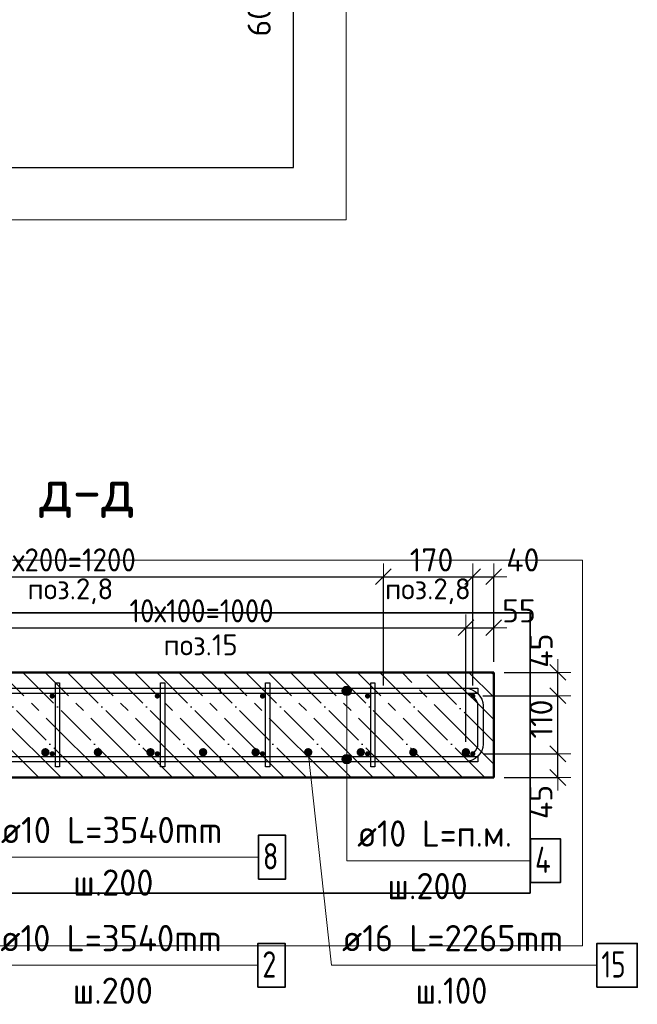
# Model space of a CAD drawing. Header units: millimetres. Extents: x -19950 to 69837, y -2757 to 40090.
# Tile 44 of 136: x -3111 to -1936, y 4855 to 6729. Entities that reach past the tile are written whole.
import ezdxf

# ---------------------------------------------------------------- set-up
doc = ezdxf.new("R2010")
doc.units = ezdxf.units.MM
doc.header["$PDMODE"] = 65
doc.linetypes.add('______11', pattern=[100, 80, -10, 0, -10])
doc.linetypes.add('______5', pattern=[220, 160, -20, 20, -20])
for name, color, linetype, lineweight in [('Standard', 7, 'Continuous', 25), ('Арм.стержн. Арматура края', 96, 'Continuous', 35), ('Арм.стержн. вертикальными 1', 22, 'Continuous', 35), ('Арм.стержн.горизонт. 1', 180, 'Continuous', 35), ('Размерная линия_ общее', 7, 'Continuous', 13)]:
    doc.layers.add(name, color=color, linetype=linetype, lineweight=lineweight)
doc.layers.add('Арм.стержн. вертикальными 2', color=7, linetype='Continuous', lineweight=35, true_color=0x006e00)
doc.layers.add('Арм.стержн.Стяжки', color=7, linetype='Continuous', lineweight=35, true_color=0x501e0f)
doc.styles.add('ISOCPEUR', font='ISOCPEUR')
doc.dimstyles.new('DIMSTYLE_5', dxfattribs={"dimtxt": 44, "dimasz": 50, "dimexe": 0, "dimexo": 0, "dimgap": 22, "dimtad": 2, "dimdec": 0, "dimrnd": 5, "dimzin": 12, "dimdsep": 46, "dimtxsty": 'ISOCPEUR', "dimblk1": 'ALL_ML_STRICH', "dimblk2": 'ALL_ML_STRICH', "dimsah": 1, "dimcen": 0, "dimclrd": 7, "dimclre": 256, "dimclrt": 7, "dimadec": 0, "dimazin": 0, "dimtfac": 1, "dimtdec": 0, "dimtix": 1, "dimtmove": 2, "dimatfit": 3, "dimfxl": 0, "dimtvp": 1.2, "dimtzin": 0, "dimlwd": 0, "dimlwe": -3, "dimarcsym": 0})
doc.dimstyles.new('DIMSTYLE_7', dxfattribs={"dimtxt": 44, "dimasz": 50, "dimexe": 0, "dimexo": 0, "dimgap": 22, "dimtad": 2, "dimdec": 0, "dimrnd": 5, "dimzin": 12, "dimdsep": 46, "dimtxsty": 'ISOCPEUR', "dimblk1": 'ALL_ML_STRICH', "dimblk2": 'ALL_ML_STRICH', "dimsah": 1, "dimcen": 0, "dimclrd": 7, "dimclre": 256, "dimclrt": 7, "dimadec": 0, "dimazin": 0, "dimtfac": 1, "dimtdec": 0, "dimtix": 1, "dimtmove": 2, "dimatfit": 3, "dimfxl": 0, "dimtzin": 0, "dimlwd": 0, "dimlwe": -3, "dimarcsym": 0})

# ---------------------------------------------------------------- blocks, each defined once
blk = doc.blocks.new('ALL_ML_STRICH')
at = {"color": 0, "linetype": 'ByBlock', "lineweight": -2}
for p, q in [((0, -0.5), (0, 0.5)), ((-1, 0), (0.5, 0)), ((-0.3, -0.3), (0.3, 0.3))]:
    blk.add_line(p, q, dxfattribs=at)
blk = doc.blocks.new('*D55')
at = {"layer": 'DEFPOINTS', "color": 7, "linetype": 'Continuous', "lineweight": 13, "transparency": 33554687}
for p in [(-2248.9, 5331.5), (-2208.9, 5286.5), (-2087.1, 5286.5)]:
    blk.add_point(p, dxfattribs=at)
at = {"layer": 'Размерная линия_ общее', "color": 253, "linetype": 'Continuous', "lineweight": -2, "true_color": 0xa0a0a0, "transparency": 33554687}
for p, q in [((-2228.9, 5331.5), (-2087.1, 5331.5)), ((-2188.9, 5286.5), (-2087.1, 5286.5))]:
    blk.add_line(p, q, dxfattribs=at)
at = {"layer": 'Размерная линия_ общее', "color": 7, "linetype": 'Continuous', "lineweight": -2, "transparency": 33554687}
blk.add_line((-2087.1, 5286.5), (-2087.1, 5331.5), dxfattribs=at)
at = {"layer": 'Размерная линия_ общее', "color": 7, "linetype": 'Continuous', "lineweight": 13, "transparency": 33554687, "xscale": 50, "yscale": 50, "zscale": 50}
for p, rotation in [((-2087.1, 5331.5), 90), ((-2087.1, 5286.5), 270)]:
    blk.add_blockref('ALL_ML_STRICH', p, dxfattribs=dict(at, rotation=rotation))
at = {"layer": 'Размерная линия_ общее', "color": 7, "linetype": 'Continuous', "lineweight": 13, "transparency": 33554687, "insert": (-2119.4, 5239.8), "char_height": 44, "width": 88, "attachment_point": 5, "rotation": 90, "style": 'ISOCPEUR'}
blk.add_mtext('\\A1;{45}', dxfattribs=at)
blk = doc.blocks.new('*D56')
at = {"layer": 'DEFPOINTS', "color": 7, "linetype": 'Continuous', "lineweight": 13, "transparency": 33554687}
for p in [(-2249.7, 5442), (-2248.9, 5331.5), (-2087.1, 5331.5)]:
    blk.add_point(p, dxfattribs=at)
at = {"layer": 'Размерная линия_ общее', "color": 253, "linetype": 'Continuous', "lineweight": -2, "true_color": 0xa0a0a0, "transparency": 33554687}
for p, q in [((-2229.7, 5442), (-2087.1, 5442)), ((-2228.9, 5331.5), (-2087.1, 5331.5))]:
    blk.add_line(p, q, dxfattribs=at)
at = {"layer": 'Размерная линия_ общее', "color": 7, "linetype": 'Continuous', "lineweight": -2, "transparency": 33554687}
blk.add_line((-2087.1, 5331.5), (-2087.1, 5442), dxfattribs=at)
at = {"layer": 'Размерная линия_ общее', "color": 7, "linetype": 'Continuous', "lineweight": 13, "transparency": 33554687, "xscale": 50, "yscale": 50, "zscale": 50}
for p, rotation in [((-2087.1, 5442), 90), ((-2087.1, 5331.5), 270)]:
    blk.add_blockref('ALL_ML_STRICH', p, dxfattribs=dict(at, rotation=rotation))
at = {"layer": 'Размерная линия_ общее', "color": 7, "linetype": 'Continuous', "lineweight": 13, "transparency": 33554687, "insert": (-2119.1, 5397.8), "char_height": 44, "width": 132, "attachment_point": 5, "rotation": 90, "style": 'ISOCPEUR'}
blk.add_mtext('\\A1;{110}', dxfattribs=at)
blk = doc.blocks.new('*D57')
at = {"layer": 'DEFPOINTS', "color": 7, "linetype": 'Continuous', "lineweight": 13, "transparency": 33554687}
for p in [(-2208.9, 5486.5), (-2249.7, 5442), (-2087.1, 5442)]:
    blk.add_point(p, dxfattribs=at)
at = {"layer": 'Размерная линия_ общее', "color": 253, "linetype": 'Continuous', "lineweight": -2, "true_color": 0xa0a0a0, "transparency": 33554687}
for p, q in [((-2188.9, 5486.5), (-2087.1, 5486.5)), ((-2229.7, 5442), (-2087.1, 5442))]:
    blk.add_line(p, q, dxfattribs=at)
at = {"layer": 'Размерная линия_ общее', "color": 7, "linetype": 'Continuous', "lineweight": -2, "transparency": 33554687}
blk.add_line((-2087.1, 5442), (-2087.1, 5486.5), dxfattribs=at)
at = {"layer": 'Размерная линия_ общее', "color": 7, "linetype": 'Continuous', "lineweight": 13, "transparency": 33554687, "xscale": 50, "yscale": 50, "zscale": 50}
for p, rotation in [((-2087.1, 5486.5), 90), ((-2087.1, 5442), 270)]:
    blk.add_blockref('ALL_ML_STRICH', p, dxfattribs=dict(at, rotation=rotation))
at = {"layer": 'Размерная линия_ общее', "color": 7, "linetype": 'Continuous', "lineweight": 13, "transparency": 33554687, "insert": (-2118.9, 5527.8), "char_height": 44, "width": 88, "attachment_point": 5, "rotation": 90, "style": 'ISOCPEUR'}
blk.add_mtext('\\A1;{45}', dxfattribs=at)
blk = doc.blocks.new('*D59')
at = {"layer": 'DEFPOINTS', "color": 7, "linetype": 'Continuous', "lineweight": 13, "transparency": 33554687}
for p in [(-3618.9, 5668.5), (-3618.9, 5441.5), (-2418.9, 5441.5)]:
    blk.add_point(p, dxfattribs=at)
at = {"layer": 'Размерная линия_ общее', "color": 253, "linetype": 'Continuous', "lineweight": -2, "true_color": 0xa0a0a0, "transparency": 33554687}
for p, q in [((-3618.9, 5461.5), (-3618.9, 5668.5)), ((-2418.9, 5461.5), (-2418.9, 5668.5))]:
    blk.add_line(p, q, dxfattribs=at)
at = {"layer": 'Размерная линия_ общее', "color": 7, "linetype": 'Continuous', "lineweight": -2, "transparency": 33554687}
blk.add_line((-3618.9, 5668.5), (-2418.9, 5668.5), dxfattribs=at)
at = {"layer": 'Размерная линия_ общее', "color": 7, "linetype": 'Continuous', "lineweight": 13, "transparency": 33554687, "xscale": 50, "yscale": 50, "zscale": 50, "rotation": 180}
blk.add_blockref('ALL_ML_STRICH', (-3618.9, 5668.5), dxfattribs=at)
at = {"layer": 'Размерная линия_ общее', "color": 7, "linetype": 'Continuous', "lineweight": 13, "transparency": 33554687, "xscale": 50, "yscale": 50, "zscale": 50}
blk.add_blockref('ALL_ML_STRICH', (-2418.9, 5668.5), dxfattribs=at)
at = {"layer": 'Размерная линия_ общее', "color": 7, "linetype": 'Continuous', "lineweight": 13, "transparency": 33554687, "insert": (-3152.9, 5722.5), "char_height": 44, "width": 2.2, "attachment_point": 1, "line_spacing_factor": 0.60241, "style": 'ISOCPEUR'}
blk.add_mtext('\\W0.91;6х200=1200', dxfattribs=at)
blk = doc.blocks.new('*D60')
at = {"layer": 'DEFPOINTS', "color": 7, "linetype": 'Continuous', "lineweight": 13, "transparency": 33554687}
for p in [(-2418.9, 5668.5), (-2418.9, 5441.5), (-2248.9, 5441.5)]:
    blk.add_point(p, dxfattribs=at)
at = {"layer": 'Размерная линия_ общее', "color": 253, "linetype": 'Continuous', "lineweight": -2, "true_color": 0xa0a0a0, "transparency": 33554687}
for p, q in [((-2418.9, 5461.5), (-2418.9, 5668.5)), ((-2248.9, 5461.5), (-2248.9, 5668.5))]:
    blk.add_line(p, q, dxfattribs=at)
at = {"layer": 'Размерная линия_ общее', "color": 7, "linetype": 'Continuous', "lineweight": -2, "transparency": 33554687}
blk.add_line((-2418.9, 5668.5), (-2248.9, 5668.5), dxfattribs=at)
at = {"layer": 'Размерная линия_ общее', "color": 7, "linetype": 'Continuous', "lineweight": 13, "transparency": 33554687, "xscale": 50, "yscale": 50, "zscale": 50, "rotation": 180}
blk.add_blockref('ALL_ML_STRICH', (-2418.9, 5668.5), dxfattribs=at)
at = {"layer": 'Размерная линия_ общее', "color": 7, "linetype": 'Continuous', "lineweight": 13, "transparency": 33554687, "xscale": 50, "yscale": 50, "zscale": 50}
blk.add_blockref('ALL_ML_STRICH', (-2248.9, 5668.5), dxfattribs=at)
at = {"layer": 'Размерная линия_ общее', "color": 7, "linetype": 'Continuous', "lineweight": 13, "transparency": 33554687, "insert": (-2327.3, 5700.5), "char_height": 44, "width": 132, "attachment_point": 5, "style": 'ISOCPEUR'}
blk.add_mtext('\\A1;{170}', dxfattribs=at)
blk = doc.blocks.new('*D61')
at = {"layer": 'DEFPOINTS', "color": 7, "linetype": 'Continuous', "lineweight": 13, "transparency": 33554687}
for p in [(-2248.9, 5668.5), (-2208.9, 5486.5), (-2248.9, 5441.5)]:
    blk.add_point(p, dxfattribs=at)
at = {"layer": 'Размерная линия_ общее', "color": 253, "linetype": 'Continuous', "lineweight": -2, "true_color": 0xa0a0a0, "transparency": 33554687}
for p, q in [((-2248.9, 5461.5), (-2248.9, 5668.5)), ((-2208.9, 5506.5), (-2208.9, 5668.5))]:
    blk.add_line(p, q, dxfattribs=at)
at = {"layer": 'Размерная линия_ общее', "color": 7, "linetype": 'Continuous', "lineweight": -2, "transparency": 33554687}
blk.add_line((-2248.9, 5668.5), (-2208.9, 5668.5), dxfattribs=at)
at = {"layer": 'Размерная линия_ общее', "color": 7, "linetype": 'Continuous', "lineweight": 13, "transparency": 33554687, "xscale": 50, "yscale": 50, "zscale": 50, "rotation": 180}
blk.add_blockref('ALL_ML_STRICH', (-2248.9, 5668.5), dxfattribs=at)
at = {"layer": 'Размерная линия_ общее', "color": 7, "linetype": 'Continuous', "lineweight": 13, "transparency": 33554687, "xscale": 50, "yscale": 50, "zscale": 50}
blk.add_blockref('ALL_ML_STRICH', (-2208.9, 5668.5), dxfattribs=at)
at = {"layer": 'Размерная линия_ общее', "color": 7, "linetype": 'Continuous', "lineweight": 13, "transparency": 33554687, "insert": (-2153.6, 5700.5), "char_height": 44, "width": 88, "attachment_point": 5, "style": 'ISOCPEUR'}
blk.add_mtext('\\A1;{40}', dxfattribs=at)
blk = doc.blocks.new('*D243')
at = {"layer": 'DEFPOINTS', "color": 7, "linetype": 'Continuous', "lineweight": 13, "transparency": 33554687}
for p in [(-2823.4, 6852.6), (-2842.5, 6792.6), (-2618.4, 6792.6)]:
    blk.add_point(p, dxfattribs=at)
at = {"layer": 'Размерная линия_ общее', "color": 253, "linetype": 'Continuous', "lineweight": -2, "true_color": 0xa0a0a0, "transparency": 33554687}
for p, q in [((-2803.4, 6852.6), (-2618.4, 6852.6)), ((-2822.5, 6792.6), (-2618.4, 6792.6))]:
    blk.add_line(p, q, dxfattribs=at)
at = {"layer": 'Размерная линия_ общее', "color": 7, "linetype": 'Continuous', "lineweight": -2, "transparency": 33554687}
blk.add_line((-2618.4, 6792.6), (-2618.4, 6852.6), dxfattribs=at)
at = {"layer": 'Размерная линия_ общее', "color": 7, "linetype": 'Continuous', "lineweight": 13, "transparency": 33554687, "xscale": 50, "yscale": 50, "zscale": 50}
for p, rotation in [((-2618.4, 6852.6), 90), ((-2618.4, 6792.6), 270)]:
    blk.add_blockref('ALL_ML_STRICH', p, dxfattribs=dict(at, rotation=rotation))
at = {"layer": 'Размерная линия_ общее', "color": 7, "linetype": 'Continuous', "lineweight": 13, "transparency": 33554687, "insert": (-2655.2, 6727.6), "char_height": 44, "width": 88, "attachment_point": 5, "rotation": 90, "style": 'ISOCPEUR'}
blk.add_mtext('\\A1;{60}', dxfattribs=at)
blk = doc.blocks.new('*D493')
at = {"layer": 'DEFPOINTS', "color": 7, "linetype": 'Continuous', "lineweight": 13, "transparency": 33554687}
for p in [(-3261.9, 5571.6), (-3261.9, 5334.5), (-2261.9, 5334.5)]:
    blk.add_point(p, dxfattribs=at)
at = {"layer": 'Размерная линия_ общее', "color": 253, "linetype": 'Continuous', "lineweight": -2, "true_color": 0xa0a0a0, "transparency": 33554687}
for p, q in [((-3261.9, 5354.5), (-3261.9, 5571.6)), ((-2261.9, 5354.5), (-2261.9, 5571.6))]:
    blk.add_line(p, q, dxfattribs=at)
at = {"layer": 'Размерная линия_ общее', "color": 7, "linetype": 'Continuous', "lineweight": -2, "transparency": 33554687}
blk.add_line((-3261.9, 5571.6), (-2261.9, 5571.6), dxfattribs=at)
at = {"layer": 'Размерная линия_ общее', "color": 7, "linetype": 'Continuous', "lineweight": 13, "transparency": 33554687, "xscale": 50, "yscale": 50, "zscale": 50, "rotation": 180}
blk.add_blockref('ALL_ML_STRICH', (-3261.9, 5571.6), dxfattribs=at)
at = {"layer": 'Размерная линия_ общее', "color": 7, "linetype": 'Continuous', "lineweight": 13, "transparency": 33554687, "xscale": 50, "yscale": 50, "zscale": 50}
blk.add_blockref('ALL_ML_STRICH', (-2261.9, 5571.6), dxfattribs=at)
at = {"layer": 'Размерная линия_ общее', "color": 7, "linetype": 'Continuous', "lineweight": 13, "transparency": 33554687, "insert": (-2901.9, 5625.6), "char_height": 44, "width": 2.2, "attachment_point": 1, "line_spacing_factor": 0.60241, "style": 'ISOCPEUR'}
blk.add_mtext('\\W0.91;10х100=1000', dxfattribs=at)
blk = doc.blocks.new('*D494')
at = {"layer": 'DEFPOINTS', "color": 7, "linetype": 'Continuous', "lineweight": 13, "transparency": 33554687}
for p in [(-2261.9, 5571.6), (-2208.9, 5486.5), (-2261.9, 5334.5)]:
    blk.add_point(p, dxfattribs=at)
at = {"layer": 'Размерная линия_ общее', "color": 253, "linetype": 'Continuous', "lineweight": -2, "true_color": 0xa0a0a0, "transparency": 33554687}
for p, q in [((-2261.9, 5354.5), (-2261.9, 5571.6)), ((-2208.9, 5506.5), (-2208.9, 5571.6))]:
    blk.add_line(p, q, dxfattribs=at)
at = {"layer": 'Размерная линия_ общее', "color": 7, "linetype": 'Continuous', "lineweight": -2, "transparency": 33554687}
blk.add_line((-2261.9, 5571.6), (-2208.9, 5571.6), dxfattribs=at)
at = {"layer": 'Размерная линия_ общее', "color": 7, "linetype": 'Continuous', "lineweight": 13, "transparency": 33554687, "xscale": 50, "yscale": 50, "zscale": 50, "rotation": 180}
blk.add_blockref('ALL_ML_STRICH', (-2261.9, 5571.6), dxfattribs=at)
at = {"layer": 'Размерная линия_ общее', "color": 7, "linetype": 'Continuous', "lineweight": 13, "transparency": 33554687, "xscale": 50, "yscale": 50, "zscale": 50}
blk.add_blockref('ALL_ML_STRICH', (-2208.9, 5571.6), dxfattribs=at)
at = {"layer": 'Размерная линия_ общее', "color": 7, "linetype": 'Continuous', "lineweight": 13, "transparency": 33554687, "insert": (-2161, 5603.6), "char_height": 44, "width": 88, "attachment_point": 5, "style": 'ISOCPEUR'}
blk.add_mtext('\\A1;{55}', dxfattribs=at)

msp = doc.modelspace()

# ---------------------------------------------------------------- hatches: boundary and pattern name
at = {"layer": 'Арм.стержн. вертикальными 1', "linetype": 'Continuous', "lineweight": 50, "transparency": 33554687}
for points in [[(-3048.9, 5446.5), (-3050.8, 5446.1), (-3052.4, 5445.1), (-3053.5, 5443.4), (-3053.9, 5441.5), (-3053.5, 5439.6), (-3052.4, 5438), (-3050.8, 5436.9), (-3048.9, 5436.5), (-3047, 5436.9), (-3045.4, 5438), (-3044.3, 5439.6), (-3043.9, 5441.5), (-3044.3, 5443.4), (-3045.4, 5445.1), (-3047, 5446.1)], [(-2848.9, 5446.5), (-2850.8, 5446.1), (-2852.4, 5445.1), (-2853.5, 5443.4), (-2853.9, 5441.5), (-2853.5, 5439.6), (-2852.4, 5438), (-2850.8, 5436.9), (-2848.9, 5436.5), (-2847, 5436.9), (-2845.4, 5438), (-2844.3, 5439.6), (-2843.9, 5441.5), (-2844.3, 5443.4), (-2845.4, 5445.1), (-2847, 5446.1)], [(-2648.9, 5446.5), (-2650.8, 5446.1), (-2652.4, 5445.1), (-2653.5, 5443.4), (-2653.9, 5441.5), (-2653.5, 5439.6), (-2652.4, 5438), (-2650.8, 5436.9), (-2648.9, 5436.5), (-2647, 5436.9), (-2645.4, 5438), (-2644.3, 5439.6), (-2643.9, 5441.5), (-2644.3, 5443.4), (-2645.4, 5445.1), (-2647, 5446.1)], [(-2448.9, 5446.5), (-2450.8, 5446.1), (-2452.4, 5445.1), (-2453.5, 5443.4), (-2453.9, 5441.5), (-2453.5, 5439.6), (-2452.4, 5438), (-2450.8, 5436.9), (-2448.9, 5436.5), (-2447, 5436.9), (-2445.4, 5438), (-2444.3, 5439.6), (-2443.9, 5441.5), (-2444.3, 5443.4), (-2445.4, 5445.1), (-2447, 5446.1)], [(-2248.9, 5446.5), (-2250.8, 5446.1), (-2252.4, 5445.1), (-2253.5, 5443.4), (-2253.9, 5441.5), (-2253.5, 5439.6), (-2252.4, 5438), (-2250.8, 5436.9), (-2248.9, 5436.5), (-2247, 5436.9), (-2245.4, 5438), (-2244.3, 5439.6), (-2243.9, 5441.5), (-2244.3, 5443.4), (-2245.4, 5445.1), (-2247, 5446.1)], [(-2248.9, 5446.5), (-2250.8, 5446.1), (-2252.4, 5445.1), (-2253.5, 5443.4), (-2253.9, 5441.5), (-2253.5, 5439.6), (-2252.4, 5438), (-2250.8, 5436.9), (-2248.9, 5436.5), (-2247, 5436.9), (-2245.4, 5438), (-2244.3, 5439.6), (-2243.9, 5441.5), (-2244.3, 5443.4), (-2245.4, 5445.1), (-2247, 5446.1)], [(-3048.9, 5336.5), (-3050.8, 5336.1), (-3052.4, 5335.1), (-3053.5, 5333.4), (-3053.9, 5331.5), (-3053.5, 5329.6), (-3052.4, 5328), (-3050.8, 5326.9), (-3048.9, 5326.5), (-3047, 5326.9), (-3045.4, 5328), (-3044.3, 5329.6), (-3043.9, 5331.5), (-3044.3, 5333.4), (-3045.4, 5335.1), (-3047, 5336.1)], [(-2848.9, 5336.5), (-2850.8, 5336.1), (-2852.4, 5335.1), (-2853.5, 5333.4), (-2853.9, 5331.5), (-2853.5, 5329.6), (-2852.4, 5328), (-2850.8, 5326.9), (-2848.9, 5326.5), (-2847, 5326.9), (-2845.4, 5328), (-2844.3, 5329.6), (-2843.9, 5331.5), (-2844.3, 5333.4), (-2845.4, 5335.1), (-2847, 5336.1)], [(-2648.9, 5336.5), (-2650.8, 5336.1), (-2652.4, 5335.1), (-2653.5, 5333.4), (-2653.9, 5331.5), (-2653.5, 5329.6), (-2652.4, 5328), (-2650.8, 5326.9), (-2648.9, 5326.5), (-2647, 5326.9), (-2645.4, 5328), (-2644.3, 5329.6), (-2643.9, 5331.5), (-2644.3, 5333.4), (-2645.4, 5335.1), (-2647, 5336.1)], [(-2448.9, 5336.5), (-2450.8, 5336.1), (-2452.4, 5335.1), (-2453.5, 5333.4), (-2453.9, 5331.5), (-2453.5, 5329.6), (-2452.4, 5328), (-2450.8, 5326.9), (-2448.9, 5326.5), (-2447, 5326.9), (-2445.4, 5328), (-2444.3, 5329.6), (-2443.9, 5331.5), (-2444.3, 5333.4), (-2445.4, 5335.1), (-2447, 5336.1)], [(-2248.9, 5336.5), (-2250.8, 5336.1), (-2252.4, 5335.1), (-2253.5, 5333.4), (-2253.9, 5331.5), (-2253.5, 5329.6), (-2252.4, 5328), (-2250.8, 5326.9), (-2248.9, 5326.5), (-2247, 5326.9), (-2245.4, 5328), (-2244.3, 5329.6), (-2243.9, 5331.5), (-2244.3, 5333.4), (-2245.4, 5335.1), (-2247, 5336.1)], [(-2248.9, 5336.5), (-2250.8, 5336.1), (-2252.4, 5335.1), (-2253.5, 5333.4), (-2253.9, 5331.5), (-2253.5, 5329.6), (-2252.4, 5328), (-2250.8, 5326.9), (-2248.9, 5326.5), (-2247, 5326.9), (-2245.4, 5328), (-2244.3, 5329.6), (-2243.9, 5331.5), (-2244.3, 5333.4), (-2245.4, 5335.1), (-2247, 5336.1)]]:
    msp.add_hatch(color=4, dxfattribs=at).paths.add_polyline_path(points)
at = {"layer": 'Арм.стержн. вертикальными 2', "linetype": 'Continuous', "lineweight": 50, "transparency": 33554687}
for points in [[(-3061.9, 5342.5), (-3065, 5341.9), (-3067.6, 5340.2), (-3069.3, 5337.6), (-3069.9, 5334.5), (-3069.3, 5331.5), (-3067.6, 5328.9), (-3065, 5327.1), (-3061.9, 5326.5), (-3058.9, 5327.1), (-3056.3, 5328.9), (-3054.5, 5331.5), (-3053.9, 5334.5), (-3054.5, 5337.6), (-3056.3, 5340.2), (-3058.9, 5341.9)], [(-2961.9, 5342.5), (-2965, 5341.9), (-2967.6, 5340.2), (-2969.3, 5337.6), (-2969.9, 5334.5), (-2969.3, 5331.5), (-2967.6, 5328.9), (-2965, 5327.1), (-2961.9, 5326.5), (-2958.9, 5327.1), (-2956.3, 5328.9), (-2954.5, 5331.5), (-2953.9, 5334.5), (-2954.5, 5337.6), (-2956.3, 5340.2), (-2958.9, 5341.9)], [(-2861.9, 5342.5), (-2865, 5341.9), (-2867.6, 5340.2), (-2869.3, 5337.6), (-2869.9, 5334.5), (-2869.3, 5331.5), (-2867.6, 5328.9), (-2865, 5327.1), (-2861.9, 5326.5), (-2858.9, 5327.1), (-2856.3, 5328.9), (-2854.5, 5331.5), (-2853.9, 5334.5), (-2854.5, 5337.6), (-2856.3, 5340.2), (-2858.9, 5341.9)], [(-2761.9, 5342.5), (-2765, 5341.9), (-2767.6, 5340.2), (-2769.3, 5337.6), (-2769.9, 5334.5), (-2769.3, 5331.5), (-2767.6, 5328.9), (-2765, 5327.1), (-2761.9, 5326.5), (-2758.9, 5327.1), (-2756.3, 5328.9), (-2754.5, 5331.5), (-2753.9, 5334.5), (-2754.5, 5337.6), (-2756.3, 5340.2), (-2758.9, 5341.9)], [(-2661.9, 5342.5), (-2665, 5341.9), (-2667.6, 5340.2), (-2669.3, 5337.6), (-2669.9, 5334.5), (-2669.3, 5331.5), (-2667.6, 5328.9), (-2665, 5327.1), (-2661.9, 5326.5), (-2658.9, 5327.1), (-2656.3, 5328.9), (-2654.5, 5331.5), (-2653.9, 5334.5), (-2654.5, 5337.6), (-2656.3, 5340.2), (-2658.9, 5341.9)], [(-2561.9, 5342.5), (-2565, 5341.9), (-2567.6, 5340.2), (-2569.3, 5337.6), (-2569.9, 5334.5), (-2569.3, 5331.5), (-2567.6, 5328.9), (-2565, 5327.1), (-2561.9, 5326.5), (-2558.9, 5327.1), (-2556.3, 5328.9), (-2554.5, 5331.5), (-2553.9, 5334.5), (-2554.5, 5337.6), (-2556.3, 5340.2), (-2558.9, 5341.9)], [(-2461.9, 5342.5), (-2465, 5341.9), (-2467.6, 5340.2), (-2469.3, 5337.6), (-2469.9, 5334.5), (-2469.3, 5331.5), (-2467.6, 5328.9), (-2465, 5327.1), (-2461.9, 5326.5), (-2458.9, 5327.1), (-2456.3, 5328.9), (-2454.5, 5331.5), (-2453.9, 5334.5), (-2454.5, 5337.6), (-2456.3, 5340.2), (-2458.9, 5341.9)], [(-2361.9, 5342.5), (-2365, 5341.9), (-2367.6, 5340.2), (-2369.3, 5337.6), (-2369.9, 5334.5), (-2369.3, 5331.5), (-2367.6, 5328.9), (-2365, 5327.1), (-2361.9, 5326.5), (-2358.9, 5327.1), (-2356.3, 5328.9), (-2354.5, 5331.5), (-2353.9, 5334.5), (-2354.5, 5337.6), (-2356.3, 5340.2), (-2358.9, 5341.9)], [(-2261.9, 5342.5), (-2265, 5341.9), (-2267.6, 5340.2), (-2269.3, 5337.6), (-2269.9, 5334.5), (-2269.3, 5331.5), (-2267.6, 5328.9), (-2265, 5327.1), (-2261.9, 5326.5), (-2258.9, 5327.1), (-2256.3, 5328.9), (-2254.5, 5331.5), (-2253.9, 5334.5), (-2254.5, 5337.6), (-2256.3, 5340.2), (-2258.9, 5341.9)]]:
    msp.add_hatch(color=7, dxfattribs=at).paths.add_polyline_path(points)
at = {"layer": 'Арм.стержн.горизонт. 1', "linetype": 'Continuous', "lineweight": 13, "transparency": 33554687}
for points in [[(-2497.7, 5451.5), (-2479.7, 5451.5), (-2481, 5456)], [(-2497.7, 5451.5), (-2481, 5456), (-2496.5, 5456)], [(-2497.7, 5451.5), (-2479.7, 5451.5), (-2481, 5456)], [(-2497.7, 5451.5), (-2481, 5456), (-2496.5, 5456)], [(-2496.5, 5456), (-2481, 5456), (-2484.2, 5459.3)], [(-2496.5, 5456), (-2484.2, 5459.3), (-2493.2, 5459.3)], [(-2496.5, 5456), (-2481, 5456), (-2484.2, 5459.3)], [(-2496.5, 5456), (-2484.2, 5459.3), (-2493.2, 5459.3)], [(-2493.2, 5459.3), (-2484.2, 5459.3), (-2488.7, 5460.5)], [(-2493.2, 5459.3), (-2484.2, 5459.3), (-2488.7, 5460.5)], [(-2496.5, 5447), (-2479.7, 5451.5), (-2497.7, 5451.5)], [(-2496.5, 5447), (-2479.7, 5451.5), (-2497.7, 5451.5)], [(-2496.5, 5447), (-2481, 5447), (-2479.7, 5451.5)], [(-2496.5, 5447), (-2481, 5447), (-2479.7, 5451.5)], [(-2493.2, 5443.8), (-2481, 5447), (-2496.5, 5447)], [(-2493.2, 5443.8), (-2481, 5447), (-2496.5, 5447)], [(-2493.2, 5443.8), (-2484.2, 5443.8), (-2481, 5447)], [(-2493.2, 5443.8), (-2484.2, 5443.8), (-2481, 5447)], [(-2484.2, 5443.8), (-2493.2, 5443.8), (-2488.7, 5442.5)], [(-2484.2, 5443.8), (-2493.2, 5443.8), (-2488.7, 5442.5)], [(-2497.7, 5321.5), (-2479.7, 5321.5), (-2481, 5326)], [(-2497.7, 5321.5), (-2481, 5326), (-2496.5, 5326)], [(-2497.7, 5321.5), (-2479.7, 5321.5), (-2481, 5326)], [(-2497.7, 5321.5), (-2481, 5326), (-2496.5, 5326)], [(-2496.5, 5317), (-2479.7, 5321.5), (-2497.7, 5321.5)], [(-2496.5, 5317), (-2479.7, 5321.5), (-2497.7, 5321.5)], [(-2496.5, 5326), (-2481, 5326), (-2484.2, 5329.3)], [(-2496.5, 5326), (-2484.2, 5329.3), (-2493.2, 5329.3)], [(-2496.5, 5326), (-2481, 5326), (-2484.2, 5329.3)], [(-2496.5, 5326), (-2484.2, 5329.3), (-2493.2, 5329.3)], [(-2496.5, 5317), (-2481, 5317), (-2479.7, 5321.5)], [(-2496.5, 5317), (-2481, 5317), (-2479.7, 5321.5)], [(-2493.2, 5329.3), (-2484.2, 5329.3), (-2488.7, 5330.5)], [(-2493.2, 5329.3), (-2484.2, 5329.3), (-2488.7, 5330.5)], [(-2493.2, 5313.8), (-2481, 5317), (-2496.5, 5317)], [(-2493.2, 5313.8), (-2481, 5317), (-2496.5, 5317)], [(-2493.2, 5313.8), (-2484.2, 5313.8), (-2481, 5317)], [(-2493.2, 5313.8), (-2484.2, 5313.8), (-2481, 5317)], [(-2484.2, 5313.8), (-2493.2, 5313.8), (-2488.7, 5312.5)], [(-2484.2, 5313.8), (-2493.2, 5313.8), (-2488.7, 5312.5)]]:
    msp.add_hatch(color=7, dxfattribs=at).paths.add_polyline_path(points)

# ---------------------------------------------------------------- linework, layer by layer
at = {"layer": 'Standard', "color": 52, "linetype": 'Continuous', "lineweight": -3, "transparency": 33554687}
for p, q in [((-2589.7, 6447.4), (-2589.7, 10172.9)), ((-2589.7, 6447.4), (-2589.7, 10172.9)), ((-3562.6, 6447.4), (-2589.7, 6447.4)), ((-3562.6, 6447.4), (-2589.7, 6447.4)), ((-2139.8, 5599.8), (-3958.4, 5599.8)), ((-3958.4, 5599.8), (-2139.8, 5599.8)), ((-2139.8, 5066.4), (-2139.8, 5599.8)), ((-2139.8, 5599.8), (-2139.8, 5066.4)), ((-3958.4, 5066.4), (-2139.8, 5066.4)), ((-2139.8, 5066.4), (-3958.4, 5066.4))]:
    msp.add_line(p, q, dxfattribs=at)
at = {"layer": 'Standard', "color": 7, "linetype": 'Continuous', "lineweight": 50, "transparency": 33554687}
for p, q in [((-2208.9, 5486.5), (-3658.9, 5486.5)), ((-2208.9, 5286.5), (-2208.9, 5486.5)), ((-3658.9, 5286.5), (-2208.9, 5286.5))]:
    msp.add_line(p, q, dxfattribs=at)
at = {"layer": 'Standard', "color": 7, "linetype": '______11', "lineweight": -3, "transparency": 33554687}
for p, q in [((-3074.4, 5286.5), (-3274.4, 5486.5)), ((-2989.5, 5286.5), (-3189.5, 5486.5)), ((-2904.7, 5286.5), (-3104.7, 5486.5)), ((-2819.8, 5286.5), (-3019.8, 5486.5)), ((-2735, 5286.5), (-2935, 5486.5)), ((-2650.1, 5286.5), (-2850.1, 5486.5)), ((-2565.3, 5286.5), (-2765.3, 5486.5)), ((-2480.4, 5286.5), (-2680.4, 5486.5)), ((-2395.6, 5286.5), (-2595.6, 5486.5)), ((-2310.7, 5286.5), (-2510.7, 5486.5)), ((-2225.9, 5286.5), (-2425.9, 5486.5)), ((-2208.9, 5354.4), (-2341, 5486.5)), ((-2208.9, 5439.3), (-2256.2, 5486.5))]:
    msp.add_line(p, q, dxfattribs=at)
at = {"layer": 'Standard', "color": 7, "linetype": '______5', "lineweight": -3, "transparency": 33554687}
for p, q in [((-3032, 5286.5), (-3232, 5486.5)), ((-2947.1, 5286.5), (-3147.1, 5486.5)), ((-2862.3, 5286.5), (-3062.3, 5486.5)), ((-2777.4, 5286.5), (-2977.4, 5486.5)), ((-2692.6, 5286.5), (-2892.6, 5486.5)), ((-2607.7, 5286.5), (-2807.7, 5486.5)), ((-2522.8, 5286.5), (-2722.8, 5486.5)), ((-2438, 5286.5), (-2638, 5486.5)), ((-2353.1, 5286.5), (-2553.1, 5486.5)), ((-2268.3, 5286.5), (-2468.3, 5486.5)), ((-2208.9, 5312), (-2383.4, 5486.5)), ((-2208.9, 5396.9), (-2298.6, 5486.5)), ((-2208.9, 5481.7), (-2213.7, 5486.5))]:
    msp.add_line(p, q, dxfattribs=at)
at = {"layer": 'Standard', "color": 7, "linetype": 'Continuous', "lineweight": 13, "transparency": 33554687}
for points in [[(-3662.6, 6347.4), (-2489.7, 6347.4), (-2489.7, 10272.9), (-3662.6, 10272.9), (-3662.6, 6347.4)], [(-2039.8, 4966.4), (-2039.8, 5699.8), (-4058.4, 5699.8), (-4058.4, 4966.4), (-2039.8, 4966.4)]]:
    msp.add_lwpolyline(points, dxfattribs=at)
at = {"layer": 'Арм.стержн. Арматура края', "color": 4, "linetype": 'Continuous', "lineweight": 25, "transparency": 33554687}
msp.add_lwpolyline([(-2728.9, 5456.5), (-2262.3, 5456.5), (-2256.2, 5455.7), (-2249.8, 5453.6), (-2244, 5450.3), (-2239.2, 5446.3), (-2235.1, 5441.5), (-2231.9, 5435.6), (-2229.8, 5429.3), (-2228.9, 5423.2), (-2228.9, 5349.9), (-2229.8, 5343.8), (-2231.9, 5337.4), (-2235.1, 5331.6), (-2239.2, 5326.8), (-2244, 5322.7), (-2249.8, 5319.5), (-2256.2, 5317.4), (-2262.3, 5316.5), (-2728.9, 5316.5), (-2728.9, 5326.5), (-2263, 5326.5), (-2258.4, 5327.2), (-2253.9, 5328.7), (-2249.7, 5331), (-2246.3, 5333.9), (-2243.4, 5337.3), (-2241.1, 5341.5), (-2239.5, 5346), (-2238.9, 5350.6), (-2238.9, 5422.5), (-2239.5, 5427), (-2241.1, 5431.6), (-2243.4, 5435.8), (-2246.3, 5439.2), (-2249.7, 5442), (-2253.9, 5444.4), (-2258.4, 5445.9), (-2263, 5446.5), (-2728.9, 5446.5), (-2728.9, 5456.5)], dxfattribs=at)
msp.add_lwpolyline([(-2728.9, 5456.5), (-2262.3, 5456.5), (-2256.2, 5455.7), (-2249.8, 5453.6), (-2244, 5450.3), (-2239.2, 5446.3), (-2235.1, 5441.5), (-2231.9, 5435.6), (-2229.8, 5429.3), (-2228.9, 5423.2), (-2228.9, 5349.9), (-2229.8, 5343.8), (-2231.9, 5337.4), (-2235.1, 5331.6), (-2239.2, 5326.8), (-2244, 5322.7), (-2249.8, 5319.5), (-2256.2, 5317.4), (-2262.3, 5316.5), (-2728.9, 5316.5), (-2728.9, 5326.5), (-2263, 5326.5), (-2258.4, 5327.2), (-2253.9, 5328.7), (-2249.7, 5331), (-2246.3, 5333.9), (-2243.4, 5337.3), (-2241.1, 5341.5), (-2239.5, 5346), (-2238.9, 5350.6), (-2238.9, 5422.5), (-2239.5, 5427), (-2241.1, 5431.6), (-2243.4, 5435.8), (-2246.3, 5439.2), (-2249.7, 5442), (-2253.9, 5444.4), (-2258.4, 5445.9), (-2263, 5446.5), (-2728.9, 5446.5), (-2728.9, 5456.5)], dxfattribs=at)
msp.add_lwpolyline([(-2728.9, 5456.5), (-2262.3, 5456.5), (-2256.2, 5455.7), (-2249.8, 5453.6), (-2244, 5450.3), (-2239.2, 5446.3), (-2235.1, 5441.5), (-2231.9, 5435.6), (-2229.8, 5429.3), (-2228.9, 5423.2), (-2228.9, 5349.9), (-2229.8, 5343.8), (-2231.9, 5337.4), (-2235.1, 5331.6), (-2239.2, 5326.8), (-2244, 5322.7), (-2249.8, 5319.5), (-2256.2, 5317.4), (-2262.3, 5316.5), (-2728.9, 5316.5), (-2728.9, 5326.5), (-2263, 5326.5), (-2258.4, 5327.2), (-2253.9, 5328.7), (-2249.7, 5331), (-2246.3, 5333.9), (-2243.4, 5337.3), (-2241.1, 5341.5), (-2239.5, 5346), (-2238.9, 5350.6), (-2238.9, 5422.5), (-2239.5, 5427), (-2241.1, 5431.6), (-2243.4, 5435.8), (-2246.3, 5439.2), (-2249.7, 5442), (-2253.9, 5444.4), (-2258.4, 5445.9), (-2263, 5446.5), (-2728.9, 5446.5), (-2728.9, 5456.5)], dxfattribs=at)
msp.add_lwpolyline([(-2728.9, 5456.5), (-2262.3, 5456.5), (-2256.2, 5455.7), (-2249.8, 5453.6), (-2244, 5450.3), (-2239.2, 5446.3), (-2235.1, 5441.5), (-2231.9, 5435.6), (-2229.8, 5429.3), (-2228.9, 5423.2), (-2228.9, 5349.9), (-2229.8, 5343.8), (-2231.9, 5337.4), (-2235.1, 5331.6), (-2239.2, 5326.8), (-2244, 5322.7), (-2249.8, 5319.5), (-2256.2, 5317.4), (-2262.3, 5316.5), (-2728.9, 5316.5), (-2728.9, 5326.5), (-2263, 5326.5), (-2258.4, 5327.2), (-2253.9, 5328.7), (-2249.7, 5331), (-2246.3, 5333.9), (-2243.4, 5337.3), (-2241.1, 5341.5), (-2239.5, 5346), (-2238.9, 5350.6), (-2238.9, 5422.5), (-2239.5, 5427), (-2241.1, 5431.6), (-2243.4, 5435.8), (-2246.3, 5439.2), (-2249.7, 5442), (-2253.9, 5444.4), (-2258.4, 5445.9), (-2263, 5446.5), (-2728.9, 5446.5), (-2728.9, 5456.5)], dxfattribs=at)
at = {"layer": 'Арм.стержн. вертикальными 1', "color": 7, "linetype": 'Continuous', "lineweight": 13, "transparency": 33554687}
for p, q in [((-3166.5, 5134.8), (-2656.5, 5134.8)), ((-3167.5, 4929.1), (-2657.5, 4929.1))]:
    msp.add_line(p, q, dxfattribs=at)
at = {"layer": 'Арм.стержн. вертикальными 1', "color": 7, "linetype": 'Continuous', "lineweight": 35, "transparency": 33554687}
for points in [[(-2656.5, 5093.2), (-2604.8, 5093.2), (-2604.8, 5176.5), (-2656.5, 5176.5), (-2656.5, 5093.2)], [(-2657.5, 4887.4), (-2605.8, 4887.4), (-2605.8, 4970.8), (-2657.5, 4970.8), (-2657.5, 4887.4)]]:
    msp.add_lwpolyline(points, dxfattribs=at)
at = {"layer": 'Арм.стержн. вертикальными 2', "color": 7, "linetype": 'Continuous', "lineweight": 13, "transparency": 33554687}
for q in [(-2561.9, 5334.5), (-2012.5, 4929.1)]:
    msp.add_line((-2517.5, 4929.1), q, dxfattribs=at)
at = {"layer": 'Арм.стержн. вертикальными 2', "color": 7, "linetype": 'Continuous', "lineweight": 35, "transparency": 33554687}
msp.add_lwpolyline([(-2012.5, 4887.4), (-1935.8, 4887.4), (-1935.8, 4970.8), (-2012.5, 4970.8), (-2012.5, 4887.4)], dxfattribs=at)
at = {"layer": 'Арм.стержн.горизонт. 1', "color": 52, "linetype": 'Continuous', "lineweight": 50, "transparency": 33554687}
for p, q in [((-2208.9, 5486.5), (-2208.9, 5486.5)), ((-2208.9, 5286.5), (-2208.9, 5286.5))]:
    msp.add_line(p, q, dxfattribs=at)
at = {"layer": 'Арм.стержн.горизонт. 1', "color": 7, "linetype": 'Continuous', "lineweight": 13, "transparency": 33554687}
for p, q in [((-2488.7, 5460.5), (-2488.7, 5460.5)), ((-2488.7, 5460.5), (-2488.7, 5460.5)), ((-2497.7, 5451.5), (-2497.7, 5451.5)), ((-2497.7, 5451.5), (-2497.7, 5451.5)), ((-2488.7, 5128.1), (-2488.7, 5451.5)), ((-2488.7, 5128.1), (-2488.7, 5451.5)), ((-2488.7, 5442.5), (-2488.7, 5442.5)), ((-2488.7, 5442.5), (-2488.7, 5442.5)), ((-2479.7, 5451.5), (-2479.7, 5451.5)), ((-2479.7, 5451.5), (-2479.7, 5451.5)), ((-2497.7, 5321.5), (-2497.7, 5321.5)), ((-2497.7, 5321.5), (-2497.7, 5321.5)), ((-2488.7, 5330.5), (-2488.7, 5330.5)), ((-2488.7, 5330.5), (-2488.7, 5330.5)), ((-2488.7, 5128.1), (-2488.7, 5321.5)), ((-2488.7, 5128.1), (-2488.7, 5321.5)), ((-2479.7, 5321.5), (-2479.7, 5321.5)), ((-2479.7, 5321.5), (-2479.7, 5321.5)), ((-2488.7, 5312.5), (-2488.7, 5312.5)), ((-2488.7, 5312.5), (-2488.7, 5312.5)), ((-2488.7, 5128.1), (-2138.7, 5128.1))]:
    msp.add_line(p, q, dxfattribs=at)
at = {"layer": 'Арм.стержн.горизонт. 1', "color": 4, "linetype": 'Continuous', "lineweight": 25, "transparency": 33554687}
for points in [[(-2238.9, 5446.5), (-3628.9, 5446.5), (-3628.9, 5456.5), (-2238.9, 5456.5), (-2238.9, 5446.5)], [(-2238.9, 5446.5), (-3628.9, 5446.5), (-3628.9, 5456.5), (-2238.9, 5456.5), (-2238.9, 5446.5)], [(-2238.9, 5446.5), (-3628.9, 5446.5), (-3628.9, 5456.5), (-2238.9, 5456.5), (-2238.9, 5446.5)], [(-2238.9, 5446.5), (-3628.9, 5446.5), (-3628.9, 5456.5), (-2238.9, 5456.5), (-2238.9, 5446.5)], [(-2238.9, 5316.5), (-3628.9, 5316.5), (-3628.9, 5326.5), (-2238.9, 5326.5), (-2238.9, 5316.5)], [(-2238.9, 5316.5), (-3628.9, 5316.5), (-3628.9, 5326.5), (-2238.9, 5326.5), (-2238.9, 5316.5)], [(-2238.9, 5316.5), (-3628.9, 5316.5), (-3628.9, 5326.5), (-2238.9, 5326.5), (-2238.9, 5316.5)], [(-2238.9, 5316.5), (-3628.9, 5316.5), (-3628.9, 5326.5), (-2238.9, 5326.5), (-2238.9, 5316.5)]]:
    msp.add_lwpolyline(points, dxfattribs=at)
at = {"layer": 'Арм.стержн.горизонт. 1', "color": 7, "linetype": 'Continuous', "lineweight": 35, "transparency": 33554687}
msp.add_lwpolyline([(-2138.7, 5086.5), (-2082.1, 5086.5), (-2082.1, 5169.8), (-2138.7, 5169.8), (-2138.7, 5086.5)], dxfattribs=at)
at = {"layer": 'Арм.стержн.горизонт. 1', "color": 7, "linetype": 'Continuous', "lineweight": 13, "transparency": 33554687}
for centre in [(-2488.7, 5451.5), (-2488.7, 5451.5), (-2488.7, 5321.5), (-2488.7, 5321.5)]:
    msp.add_circle(centre, 9, dxfattribs=at)
at = {"layer": 'Арм.стержн.Стяжки', "color": 40, "linetype": 'Continuous', "lineweight": 25, "transparency": 33554687}
for points in [[(-3034.9, 5466.5), (-3034.9, 5306.5), (-3042.9, 5306.5), (-3042.9, 5466.5), (-3034.9, 5466.5)], [(-2834.9, 5466.5), (-2834.9, 5306.5), (-2842.9, 5306.5), (-2842.9, 5466.5), (-2834.9, 5466.5)], [(-2634.9, 5466.5), (-2634.9, 5306.5), (-2642.9, 5306.5), (-2642.9, 5466.5), (-2634.9, 5466.5)], [(-2434.9, 5466.5), (-2434.9, 5306.5), (-2442.9, 5306.5), (-2442.9, 5466.5), (-2434.9, 5466.5)]]:
    msp.add_lwpolyline(points, dxfattribs=at)

# ---------------------------------------------------------------- texts
at = {"layer": 'Standard', "color": 7, "linetype": 'Continuous', "lineweight": 13, "transparency": 33554687, "style": 'ISOCPEUR'}
for s, insert, char_height, width, attachment_point in [('\\A1;{\\fISOCPEUR|i0|b0;\\H80.000000;\\W1.000000;\\C7;д-д}\\P', (-3073.6, 5826.8), 80, 204.522, 4), ('\\A1;{\\fISOCPEUR|i0|b0;\\H40.000000;\\W1.000000;\\C7;поз.2,8}\\P', (-3095.9, 5616.2), 40, 183.07, 7), ('\\A1;{\\fISOCPEUR|i0|b0;\\H40.000000;\\W1.000000;\\C7;поз.2,8}\\P', (-2415.9, 5616.2), 40, 183.07, 7), ('\\A1;{\\fISOCPEUR|i0|b0;\\H40.000000;\\W1.000000;\\C7;поз.15}\\P', (-2837.2, 5518.9), 40, 159.975, 7)]:
    msp.add_mtext(s, dxfattribs=dict(at, insert=insert, char_height=char_height, width=width, attachment_point=attachment_point))
at = {"layer": 'Арм.стержн. вертикальными 1', "color": 7, "linetype": 'Continuous', "lineweight": 25, "transparency": 33554687, "char_height": 50, "attachment_point": 7, "style": 'ISOCPEUR'}
for s, insert, width in [('\\W0.96;ø10 L=3540mm ', (-3146.5, 5161.5), 493.775), ('\\W0.78;8', (-2648.1, 5111.5), 54.401), ('\\W0.95;ш.200 ', (-3009, 5061.5), 218.666), ('\\W0.96;ø10 L=3540mm ', (-3147.5, 4955.8), 493.775), ('\\W0.78;2', (-2649.2, 4905.8), 54.401), ('\\W0.95;ш.200 ', (-3010, 4855.8), 218.666)]:
    msp.add_mtext(s, dxfattribs=dict(at, insert=insert, width=width))
at = {"layer": 'Арм.стержн. вертикальными 2', "color": 7, "linetype": 'Continuous', "lineweight": 25, "transparency": 33554687, "char_height": 50, "attachment_point": 7, "style": 'ISOCPEUR'}
for s, insert, width in [('\\W0.96;ø16 L=2265mm ', (-2497.5, 4955.8), 488.754), ('\\W0.75;15', (-2004.2, 4905.8), 78.713), ('\\W0.90;ш.100 ', (-2357.5, 4855.8), 207.478)]:
    msp.add_mtext(s, dxfattribs=dict(at, insert=insert, width=width))
at = {"layer": 'Арм.стержн.горизонт. 1', "color": 7, "linetype": 'Continuous', "lineweight": 25, "transparency": 33554687, "char_height": 50, "attachment_point": 7, "style": 'ISOCPEUR'}
for s, insert, width in [('\\W0.94;ø10 L=п.м.', (-2468.7, 5154.8), 333.305), ('\\W0.80;4', (-2130.4, 5104.8), 59.972), ('\\W0.95;ш.200 ', (-2411.2, 5054.8), 218.666)]:
    msp.add_mtext(s, dxfattribs=dict(at, insert=insert, width=width))

# ---------------------------------------------------------------- dimensions: what is measured, and where the dimension line sits
at = {"layer": 'Размерная линия_ общее', "color": 7, "linetype": 'Continuous', "lineweight": 13, "transparency": 33554687}
for base, p1, p2, picture, middle in [((-2618.4, 6852.6), (-2822.5, 6792.6), (-2803.4, 6852.6), '*D243', (-2655.2, 6727.6)), ((-2087.1318, 5486.5278), (-2229.6618, 5442.0413), (-2188.9139, 5486.5278), '*D57', (-2118.8846, 5527.7526)), ((-2087.1318, 5442.0413), (-2228.9139, 5331.5276), (-2229.6618, 5442.0413), '*D56', (-2119.1318, 5397.7844)), ((-2087.1, 5331.5), (-2188.9, 5286.5), (-2228.9, 5331.5), '*D55', (-2119.4, 5239.8))]:
    dim = msp.add_linear_dim(base=base, p1=p1, p2=p2, angle=90, dimstyle='DIMSTYLE_5', override={"dimpost": '<>', "dimclrd": 7, "dimclre": 253, "dimclrt": 7, "dimlwd": 0, "dimlwe": 65533}, dxfattribs=at)
    dim.commit()
    dim.dimension.update_dxf_attribs({"geometry": picture, "text_midpoint": middle, "dimtype": 160})
for base, p1, p2, text, picture, middle in [((-2418.9, 5668.5), (-3618.9, 5461.5), (-2418.9, 5461.5), '\\W0.91;6х200=1200', '*D59', (-3018.9, 5690.5)), ((-2261.9, 5571.6), (-3261.9, 5354.5), (-2261.9, 5354.5), '\\W0.91;10х100=1000', '*D493', (-2761.9, 5593.6))]:
    dim = msp.add_linear_dim(base=base, p1=p1, p2=p2, text=text, dimstyle='DIMSTYLE_7', override={"dimpost": '<>', "dimclrd": 7, "dimclre": 253, "dimclrt": 7, "dimlwd": 0, "dimlwe": 65533}, dxfattribs=at)
    dim.commit()
    dim.dimension.update_dxf_attribs({"geometry": picture, "text_midpoint": middle, "dimtype": 160})
for base, p1, p2, dimstyle, picture, middle in [((-2248.9, 5668.5), (-2418.9, 5461.5), (-2248.9, 5461.5), 'DIMSTYLE_7', '*D60', (-2327.3, 5700.5)), ((-2208.9, 5668.5), (-2248.9, 5461.5), (-2208.9, 5506.5), 'DIMSTYLE_5', '*D61', (-2153.6, 5700.5)), ((-2208.9, 5571.6), (-2261.9, 5354.5), (-2208.9, 5506.5), 'DIMSTYLE_5', '*D494', (-2161, 5603.6))]:
    dim = msp.add_linear_dim(base=base, p1=p1, p2=p2, dimstyle=dimstyle, override={"dimpost": '<>', "dimclrd": 7, "dimclre": 253, "dimclrt": 7, "dimlwd": 0, "dimlwe": 65533}, dxfattribs=at)
    dim.commit()
    dim.dimension.update_dxf_attribs({"geometry": picture, "text_midpoint": middle, "dimtype": 160})

doc.saveas('drawing.dxf')
